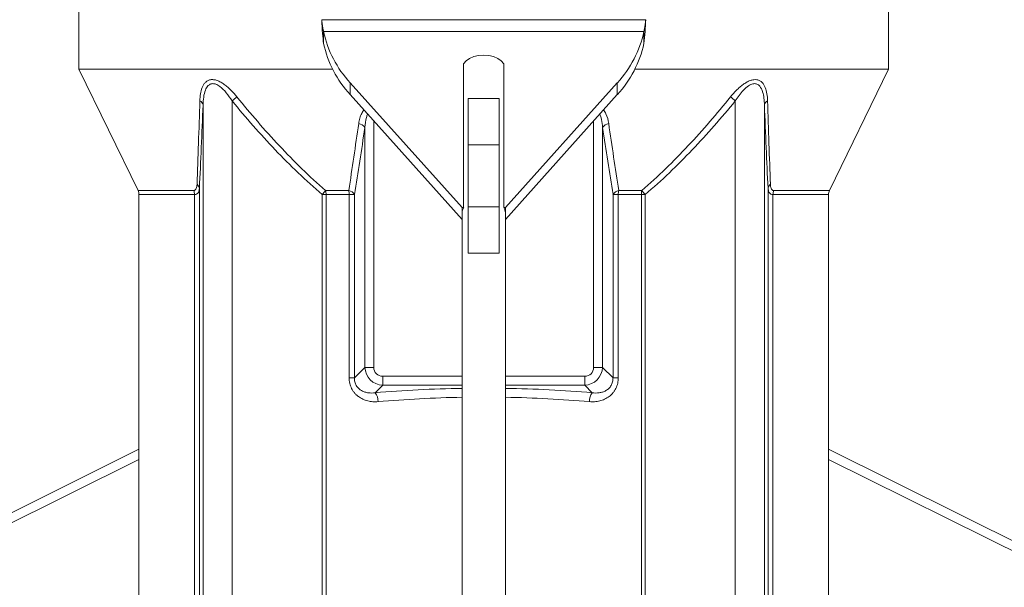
# Model space of a CAD drawing. Header units: millimetres. Extents: x 542 to 1522, y 1071 to 2490.
# Tile 6 of 14: x 881 to 1202, y 1786 to 1971. Entities that reach past the tile are written whole.
import ezdxf

# ---------------------------------------------------------------- set-up
doc = ezdxf.new("R2010")
doc.units = ezdxf.units.MM

msp = doc.modelspace()

# ---------------------------------------------------------------- linework, layer by layer
at = {"color": 7, "linetype": 'Continuous', "lineweight": 15}
for p, q in [((900.14, 1983.27), (900.14, 1955.18)), ((1163.93, 1955.18), (1163.93, 1983.27)), ((979.26, 1971.3), (1084.82, 1971.3)), ((979.86, 1967.42), (1084.22, 1967.42)), ((979.86, 1963.54), (979.86, 1967.42)), ((1084.22, 1967.42), (1084.22, 1963.54)), ((900.14, 1955.18), (919.4, 1915.69)), ((982.8, 1955.18), (900.14, 1955.18)), ((1025.5, 1910.12), (1025.5, 1956.94)), ((1038.58, 1956.94), (1038.58, 1910.12)), ((1163.93, 1955.18), (1081.28, 1955.18)), ((1144.68, 1915.69), (1163.93, 1955.18)), ((988.51, 1950.78), (1025, 1910.12)), ((988.51, 1946.9), (988.51, 1950.78)), ((1039.08, 1910.12), (1075.56, 1950.78)), ((1075.56, 1946.9), (1075.56, 1950.78)), ((950.07, 1944.84), (950.07, 1625.17)), ((988.51, 1946.9), (1025, 1906.24)), ((1027.01, 1945.63), (1037.07, 1945.63)), ((1027.01, 1930.54), (1027.01, 1945.63)), ((1037.07, 1930.54), (1037.07, 1945.63)), ((1039.08, 1906.24), (1075.56, 1946.9)), ((1114, 1625.17), (1114, 1944.84)), ((940.58, 1626.1), (940.58, 1943.56)), ((1123.5, 1943.56), (1123.5, 1626.1)), ((993.33, 1858.09), (993.33, 1936.19)), ((1070.75, 1936.19), (1070.75, 1858.09)), ((1027.01, 1930.54), (1037.07, 1930.54)), ((1027.01, 1910.42), (1027.01, 1930.54)), ((1037.07, 1910.42), (1037.07, 1930.54)), ((939.4, 1916.4), (939.4, 1609.15)), ((980.52, 1915.69), (988.07, 1915.69)), ((1076.01, 1915.69), (1083.55, 1915.69)), ((1124.67, 1609.15), (1124.67, 1916.4)), ((919.7, 1914.37), (919.7, 1647.18)), ((937.8, 1609.15), (937.8, 1914.37)), ((979.44, 1647.18), (979.44, 1914.37)), ((980.66, 1914.37), (979.44, 1914.37)), ((980.66, 1914.37), (980.66, 1647.18)), ((988.19, 1914.37), (980.66, 1914.37)), ((988.19, 1854.68), (988.19, 1914.37)), ((988.19, 1914.37), (989.92, 1914.37)), ((989.92, 1914.37), (989.92, 1854.68)), ((1074.16, 1854.68), (1074.16, 1914.37)), ((1074.16, 1914.37), (1075.89, 1914.37)), ((1075.89, 1914.37), (1075.89, 1854.68)), ((1083.41, 1914.37), (1075.89, 1914.37)), ((1083.41, 1647.18), (1083.41, 1914.37)), ((1084.63, 1914.37), (1083.41, 1914.37)), ((1084.63, 1914.37), (1084.63, 1647.18)), ((1126.27, 1914.37), (1126.27, 1609.15)), ((1144.37, 1647.18), (1144.37, 1914.37)), ((1025.5, 1910.12), (1025, 1910.12)), ((1025, 1910.12), (1025, 1908.43)), ((1027.01, 1910.42), (1037.07, 1910.42)), ((1027.01, 1895.33), (1027.01, 1910.42)), ((1037.07, 1895.33), (1037.07, 1910.42)), ((1039.08, 1910.12), (1038.58, 1910.12)), ((1039.08, 1908.43), (1039.08, 1910.12)), ((1025, 1908.43), (1025, 1483.49)), ((1039.08, 1483.49), (1039.08, 1908.43)), ((1027.01, 1895.33), (1037.07, 1895.33)), ((989.92, 1854.68), (993.33, 1858.09)), ((993.33, 1858.09), (996.23, 1858.09)), ((1067.84, 1858.09), (1070.75, 1858.09)), ((1070.75, 1858.09), (1074.16, 1854.68)), ((988.19, 1854.68), (989.92, 1854.68)), ((999.14, 1852.28), (999.14, 1855.18)), ((1064.94, 1855.18), (1064.94, 1852.28)), ((1074.16, 1854.68), (1075.89, 1854.68)), ((999.14, 1852.28), (996.7, 1849.84)), ((1067.38, 1849.84), (1064.94, 1852.28)), ((919.7, 1831.45), (557.27, 1651.22)), ((1506.81, 1651.22), (1144.37, 1831.45))]:
    msp.add_line(p, q, dxfattribs=at)
at = {"color": 8, "linetype": 'Continuous', "lineweight": 15}
for p, q in [((996.23, 1938.29), (996.23, 1858.09)), ((1067.84, 1858.09), (1067.84, 1938.29)), ((919.4, 1915.69), (937.55, 1915.69)), ((1126.53, 1915.69), (1144.68, 1915.69)), ((937.8, 1914.37), (919.7, 1914.37)), ((1144.37, 1914.37), (1126.27, 1914.37)), ((999.14, 1855.18), (1025, 1855.18)), ((1039.08, 1855.18), (1064.94, 1855.18)), ((1025, 1852.28), (999.14, 1852.28)), ((1064.94, 1852.28), (1039.08, 1852.28)), ((553.06, 1645.82), (919.7, 1828.14)), ((1144.37, 1828.14), (1511.02, 1645.82))]:
    msp.add_line(p, q, dxfattribs=at)
at = {"color": 7, "linetype": 'Continuous', "lineweight": 15, "flags": 128}
msp.add_lwpolyline([(1038.58, 1956.94), (1037.77, 1957.88), (1036.65, 1958.67), (1035.27, 1959.28), (1033.7, 1959.65), (1032.04, 1959.78), (1030.38, 1959.65), (1028.81, 1959.28), (1027.43, 1958.67), (1026.3, 1957.88), (1025.5, 1956.94)], dxfattribs=at)
at = {"color": 7, "linetype": 'Continuous', "lineweight": 15}
for centre, radius, start, end in [((1014.82, 1975.02), 35.78, 192.2676, 222.6629), ((1049.26, 1975.02), 35.78, 317.3371, 347.7324), ((1014.82, 1971.14), 35.78, 192.2676, 222.6629), ((1049.26, 1971.14), 35.78, 317.3371, 347.7324), ((938.84, 1943.26), 1.76, 9.717, 66.4422), ((908.42, 1995.32), 65.44, 309.5278, 311.3084), ((1155.65, 1995.31), 65.43, 228.6913, 230.4722), ((1125.23, 1943.26), 1.76, 113.5576, 170.2829), ((990.79, 1934.51), 3.04, 33.4383, 80.1088), ((1073.29, 1934.51), 3.04, 99.8911, 146.5617), ((916.69, 1914.37), 3.01, 0, 25.9892), ((934.31, 1914.38), 3.49, 359.8697, 22.043), ((937.57, 1916.21), 1.84, 6.0561, 55.2454), ((932.73, 1953.71), 61.07, 319.8982, 321.4969), ((974.55, 1914.39), 6.12, 359.801, 12.2483), ((987.45, 1912.86), 2.9, 31.4365, 77.6267), ((981.06, 1914.39), 7.13, 359.8169, 10.4779), ((1076.63, 1912.86), 2.9, 102.3732, 148.5636), ((1083.01, 1914.39), 7.13, 169.5221, 180.1831), ((1089.53, 1914.39), 6.12, 167.7517, 180.1986), ((1131.35, 1953.71), 61.07, 218.5031, 220.1018), ((1126.5, 1916.21), 1.84, 124.7553, 173.9432), ((1129.77, 1914.38), 3.49, 157.957, 180.1303), ((1147.38, 1914.37), 3.01, 154.0108, 180), ((1028.17, 1908.4), 3.17, 147.2357, 179.3804), ((1035.91, 1908.4), 3.17, 0.6196, 32.7644), ((992.81, 1847), 4.81, 359.1328, 36.0646), ((1071.27, 1847), 4.81, 143.9357, 180.8671)]:
    msp.add_arc(centre, radius, start, end, dxfattribs=at)
for centre, major_axis, ratio, start_param, end_param in [((999.35, 1858.3), (4.26, 4.26), 0.997754, 2.389713, 3.893472), ((999.35, 1858.3), (2.28, 2.28), 0.935113, 2.389713, 3.893472), ((1064.73, 1858.3), (-2.28, 2.28), 0.935113, 2.389713, 3.893472), ((1064.73, 1858.3), (4.26, -4.26), 0.997754, 5.531306, 7.035065)]:
    msp.add_ellipse(centre, major_axis=major_axis, ratio=ratio, start_param=start_param, end_param=end_param, dxfattribs=at)
at = {"color": 8, "linetype": 'Continuous', "lineweight": 15}
for centre, major_axis, ratio, start_param, end_param in [((1032.04, 1820.42), (115.34, 0), 0.267949, 1.631886, 1.882188), ((1032.04, 1820.42), (115.34, 0), 0.267949, 1.259404, 1.509706), ((1032.04, 1817.51), (112.34, 0), 0.275126, 1.633525, 1.882188), ((1032.04, 1817.51), (112.34, 0), 0.275126, 1.259404, 1.508068)]:
    msp.add_ellipse(centre, major_axis=major_axis, ratio=ratio, start_param=start_param, end_param=end_param, dxfattribs=at)
at = {"color": 7, "linetype": 'Continuous', "lineweight": 15}
for points, knots in [([(979.26, 1971.3), (979.26, 1971.22), (979.28, 1971.05), (979.3, 1970.8), (979.33, 1970.55), (979.35, 1970.31), (979.38, 1970.08), (979.41, 1969.85), (979.44, 1969.62), (979.47, 1969.4), (979.5, 1969.19), (979.53, 1968.99), (979.56, 1968.79), (979.6, 1968.59), (979.63, 1968.4), (979.67, 1968.22), (979.7, 1968.05), (979.74, 1967.88), (979.78, 1967.72), (979.82, 1967.57), (979.85, 1967.47), (979.86, 1967.42)], [0, 0, 0, 0, 0.05971, 0.118622, 0.176738, 0.234059, 0.290586, 0.346323, 0.401272, 0.455433, 0.50881, 0.561405, 0.61322, 0.664258, 0.714521, 0.764012, 0.812735, 0.860692, 0.907886, 0.954321, 1, 1, 1, 1]), ([(979.26, 1971.3), (979.33, 1969.68), (979.41, 1968.18), (979.61, 1965.57), (979.73, 1964.45), (979.86, 1963.54)], [0, 0, 0, 0, 0.5, 0.5, 1, 1, 1, 1]), ([(1084.22, 1967.42), (1084.23, 1967.49), (1084.27, 1967.62), (1084.31, 1967.82), (1084.36, 1968.03), (1084.41, 1968.24), (1084.45, 1968.45), (1084.49, 1968.66), (1084.53, 1968.87), (1084.56, 1969.08), (1084.6, 1969.29), (1084.63, 1969.5), (1084.66, 1969.71), (1084.69, 1969.92), (1084.71, 1970.12), (1084.73, 1970.33), (1084.76, 1970.53), (1084.78, 1970.73), (1084.79, 1970.92), (1084.81, 1971.11), (1084.82, 1971.24), (1084.82, 1971.3)], [0, 0, 0, 0, 0.061282, 0.121592, 0.180931, 0.2393, 0.296702, 0.353139, 0.408612, 0.463123, 0.516674, 0.569269, 0.620909, 0.671596, 0.721335, 0.770126, 0.817975, 0.864883, 0.910854, 0.955891, 1, 1, 1, 1]), ([(1084.22, 1963.54), (1084.38, 1964.79), (1084.51, 1966.16), (1084.71, 1968.83), (1084.78, 1970.13), (1084.82, 1971.3)], [0, 0, 0, 0, 0.5, 0.5, 1, 1, 1, 1]), ([(939.55, 1944.88), (939.57, 1945.66), (939.64, 1946.41), (939.87, 1947.85), (940.04, 1948.54), (940.42, 1949.49), (940.56, 1949.79), (940.9, 1950.36), (941.09, 1950.61), (941.43, 1950.96), (941.54, 1951.06), (941.79, 1951.26), (941.93, 1951.35), (942.34, 1951.58), (942.64, 1951.69), (943.15, 1951.78), (943.32, 1951.8), (943.67, 1951.8), (943.86, 1951.79), (944.23, 1951.75), (944.41, 1951.72), (944.8, 1951.62), (945, 1951.56), (945.58, 1951.35), (945.98, 1951.16), (946.76, 1950.72), (947.14, 1950.47), (947.89, 1949.93), (948.26, 1949.63), (948.98, 1949.01), (949.33, 1948.67), (950.36, 1947.65), (951, 1946.92), (951.62, 1946.16)], [0, 0, 0, 0, 0.125, 0.125, 0.25, 0.25, 0.3125, 0.3125, 0.375, 0.375, 0.40625, 0.40625, 0.4375, 0.4375, 0.5, 0.5, 0.53125, 0.53125, 0.5625, 0.5625, 0.59375, 0.59375, 0.625, 0.625, 0.6875, 0.6875, 0.75, 0.75, 0.8125, 0.8125, 0.875, 0.875, 1, 1, 1, 1]), ([(1112.46, 1946.16), (1113.07, 1946.92), (1113.72, 1947.64), (1114.73, 1948.66), (1115.08, 1948.99), (1115.8, 1949.62), (1116.17, 1949.92), (1116.92, 1950.46), (1117.3, 1950.71), (1117.89, 1951.04), (1118.08, 1951.15), (1118.48, 1951.33), (1118.67, 1951.41), (1119.06, 1951.55), (1119.25, 1951.61), (1119.64, 1951.71), (1119.83, 1951.75), (1120.39, 1951.82), (1120.74, 1951.81), (1121.24, 1951.72), (1121.41, 1951.68), (1121.72, 1951.57), (1121.86, 1951.51), (1122.14, 1951.35), (1122.27, 1951.27), (1122.52, 1951.07), (1122.64, 1950.97), (1123.2, 1950.4), (1123.52, 1949.83), (1124.03, 1948.55), (1124.2, 1947.86), (1124.44, 1946.42), (1124.5, 1945.66), (1124.53, 1944.88)], [0, 0, 0, 0, 0.125, 0.125, 0.1875, 0.1875, 0.25, 0.25, 0.3125, 0.3125, 0.34375, 0.34375, 0.375, 0.375, 0.40625, 0.40625, 0.4375, 0.4375, 0.5, 0.5, 0.53125, 0.53125, 0.5625, 0.5625, 0.59375, 0.59375, 0.625, 0.625, 0.75, 0.75, 0.875, 0.875, 1, 1, 1, 1]), ([(950.07, 1944.84), (949.45, 1945.76), (948.27, 1947.51), (946.42, 1949.41), (944.86, 1950.34), (943.93, 1950.51), (943.13, 1950.43), (942.6, 1950.15), (941.89, 1949.47), (941.23, 1948.23), (940.72, 1946.11), (940.63, 1944.41), (940.58, 1943.56)], [0, 0, 0, 0, 0.166256, 0.314839, 0.399118, 0.465651, 0.490514, 0.567581, 0.594552, 0.703749, 0.85153, 1, 1, 1, 1]), ([(1123.5, 1943.56), (1123.46, 1944.3), (1123.38, 1945.79), (1122.95, 1947.91), (1122.21, 1949.56), (1121.13, 1950.41), (1120.3, 1950.52), (1119.38, 1950.36), (1118.17, 1949.78), (1116.64, 1948.4), (1115.22, 1946.68), (1114.41, 1945.45), (1114, 1944.84)], [0, 0, 0, 0, 0.129569, 0.258812, 0.400142, 0.483588, 0.55524, 0.572825, 0.663532, 0.780902, 0.890316, 1, 1, 1, 1]), ([(938.62, 1917.72), (938.79, 1922.04), (938.95, 1926.49), (939.25, 1935.57), (939.4, 1940.19), (939.55, 1944.88)], [0, 0, 0, 0, 0.5, 0.5, 1, 1, 1, 1]), ([(979.44, 1914.37), (976.73, 1916.65), (974.11, 1919.02), (969, 1923.9), (966.52, 1926.4), (959.23, 1934.07), (954.58, 1939.39), (950.07, 1944.84)], [0, 0, 0, 0, 0.25, 0.25, 0.5, 0.5, 1, 1, 1, 1]), ([(951.62, 1946.16), (953.84, 1943.44), (956.09, 1940.76), (960.68, 1935.46), (963.02, 1932.85), (967.81, 1927.74), (970.26, 1925.23), (975.29, 1920.35), (977.86, 1917.97), (980.52, 1915.69)], [0, 0, 0, 0, 0.25, 0.25, 0.5, 0.5, 0.75, 0.75, 1, 1, 1, 1]), ([(1083.55, 1915.69), (1086.21, 1917.97), (1088.8, 1920.35), (1093.82, 1925.23), (1096.27, 1927.74), (1101.05, 1932.85), (1103.39, 1935.46), (1107.99, 1940.76), (1110.24, 1943.44), (1112.46, 1946.16)], [0, 0, 0, 0, 0.25, 0.25, 0.5, 0.5, 0.75, 0.75, 1, 1, 1, 1]), ([(1114, 1944.84), (1109.5, 1939.39), (1104.85, 1934.07), (1097.56, 1926.4), (1095.07, 1923.9), (1089.97, 1919.02), (1087.34, 1916.65), (1084.63, 1914.37)], [0, 0, 0, 0, 0.5, 0.5, 0.75, 0.75, 1, 1, 1, 1]), ([(1124.53, 1944.88), (1124.68, 1940.19), (1124.82, 1935.57), (1125.13, 1926.49), (1125.29, 1922.04), (1125.45, 1917.72)], [0, 0, 0, 0, 0.5, 0.5, 1, 1, 1, 1]), ([(940.58, 1943.56), (940.39, 1938.9), (940.02, 1929.57), (939.61, 1920.79), (939.4, 1916.4)], [0, 0, 0, 0, 0.4994429, 1, 1, 1, 1]), ([(1124.67, 1916.4), (1124.47, 1920.78), (1124.06, 1929.55), (1123.68, 1938.89), (1123.5, 1943.56)], [0, 0, 0, 0, 0.4993, 1, 1, 1, 1]), ([(937.55, 1915.69), (937.74, 1915.69), (937.91, 1915.75), (938.18, 1915.98), (938.29, 1916.14), (938.45, 1916.52), (938.51, 1916.74), (938.59, 1917.21), (938.61, 1917.46), (938.62, 1917.72)], [0, 0, 0, 0, 0.25, 0.25, 0.5, 0.5, 0.75, 0.75, 1, 1, 1, 1]), ([(939.4, 1916.4), (939.35, 1916.02), (939.24, 1915.23), (938.69, 1914.5), (938.06, 1914.41), (937.8, 1914.37)], [0, 0, 0, 0, 0.3494237, 0.727947, 1, 1, 1, 1]), ([(1126.27, 1914.37), (1126.02, 1914.4), (1125.45, 1914.48), (1124.86, 1915.17), (1124.74, 1915.96), (1124.67, 1916.4)], [0, 0, 0, 0, 0.268402, 0.58701, 1, 1, 1, 1]), ([(1125.45, 1917.72), (1125.46, 1917.46), (1125.49, 1917.21), (1125.55, 1916.86), (1125.57, 1916.74), (1125.63, 1916.53), (1125.67, 1916.42), (1125.79, 1916.14), (1125.89, 1915.98), (1126.17, 1915.75), (1126.33, 1915.69), (1126.53, 1915.69)], [0, 0, 0, 0, 0.25, 0.25, 0.375, 0.375, 0.5, 0.5, 0.75, 0.75, 1, 1, 1, 1]), ([(997.62, 1846.93), (997.05, 1846.88), (996.49, 1846.87), (995.36, 1846.95), (994.81, 1847.04), (993.71, 1847.31), (993.17, 1847.5), (992.14, 1847.97), (991.65, 1848.26), (990.97, 1848.77), (990.74, 1848.96), (990.32, 1849.35), (990.13, 1849.56), (989.75, 1849.99), (989.58, 1850.23), (989.26, 1850.72), (989.11, 1850.97), (988.72, 1851.76), (988.52, 1852.31), (988.32, 1853.19), (988.27, 1853.49), (988.2, 1854.08), (988.19, 1854.38), (988.19, 1854.68)], [0, 0, 0, 0, 0.125, 0.125, 0.25, 0.25, 0.375, 0.375, 0.5, 0.5, 0.5625, 0.5625, 0.625, 0.625, 0.6875, 0.6875, 0.75, 0.75, 0.875, 0.875, 0.9375, 0.9375, 1, 1, 1, 1]), ([(989.92, 1854.68), (989.91, 1854.47), (989.92, 1854.25), (989.96, 1853.81), (990, 1853.59), (990.15, 1852.95), (990.31, 1852.56), (990.63, 1852), (990.76, 1851.83), (991.02, 1851.5), (991.15, 1851.36), (991.59, 1850.94), (991.92, 1850.71), (992.6, 1850.32), (992.96, 1850.18), (993.5, 1850), (993.69, 1849.95), (994.06, 1849.87), (994.25, 1849.84), (995.19, 1849.71), (995.94, 1849.73), (996.7, 1849.84)], [0, 0, 0, 0, 0.0625, 0.0625, 0.125, 0.125, 0.25, 0.25, 0.3125, 0.3125, 0.375, 0.375, 0.5, 0.5, 0.625, 0.625, 0.6875, 0.6875, 0.75, 0.75, 1, 1, 1, 1]), ([(1075.89, 1854.68), (1075.89, 1854.08), (1075.83, 1853.49), (1075.63, 1852.62), (1075.55, 1852.33), (1075.35, 1851.77), (1075.23, 1851.5), (1074.97, 1850.98), (1074.83, 1850.73), (1074.51, 1850.24), (1074.33, 1850), (1073.77, 1849.34), (1073.35, 1848.95), (1072.43, 1848.26), (1071.94, 1847.98), (1070.92, 1847.5), (1070.38, 1847.31), (1069.29, 1847.04), (1068.73, 1846.96), (1067.6, 1846.87), (1067.03, 1846.88), (1066.46, 1846.93)], [0, 0, 0, 0, 0.125, 0.125, 0.1875, 0.1875, 0.25, 0.25, 0.3125, 0.3125, 0.375, 0.375, 0.5, 0.5, 0.625, 0.625, 0.75, 0.75, 0.875, 0.875, 1, 1, 1, 1]), ([(1067.38, 1849.84), (1068.14, 1849.73), (1068.9, 1849.71), (1070.03, 1849.87), (1070.4, 1849.95), (1071.13, 1850.18), (1071.49, 1850.33), (1072, 1850.62), (1072.16, 1850.72), (1072.48, 1850.96), (1072.64, 1851.08), (1073.08, 1851.5), (1073.34, 1851.83), (1073.66, 1852.37), (1073.75, 1852.56), (1073.91, 1852.97), (1073.98, 1853.18), (1074.08, 1853.6), (1074.12, 1853.81), (1074.16, 1854.25), (1074.16, 1854.47), (1074.16, 1854.68)], [0, 0, 0, 0, 0.25, 0.25, 0.375, 0.375, 0.5, 0.5, 0.5625, 0.5625, 0.625, 0.625, 0.75, 0.75, 0.8125, 0.8125, 0.875, 0.875, 0.9375, 0.9375, 1, 1, 1, 1])]:
    msp.add_open_spline(points, degree=3, knots=knots, dxfattribs=at)
at = {"color": 8, "linetype": 'Continuous', "lineweight": 15}
for points, knots in [([(991.31, 1937.5), (991.42, 1938.08), (991.62, 1939.22), (992.15, 1940.73), (992.73, 1941.55), (992.99, 1941.91)], [0, 0, 0, 0, 0.361344, 0.721847, 1, 1, 1, 1]), ([(1071.05, 1941.87), (1071.35, 1941.49), (1072.3, 1940.22), (1072.57, 1938.62), (1072.76, 1937.5)], [0, 0, 0, 0, 0.3050765, 1, 1, 1, 1]), ([(993.33, 1936.19), (993.42, 1937.31), (993.56, 1938.82), (994.05, 1940.22), (994.18, 1940.58)], [0, 0, 0, 0, 0.7418458, 1, 1, 1, 1]), ([(1069.87, 1940.55), (1070.02, 1940.16), (1070.47, 1938.99), (1070.64, 1937.48), (1070.73, 1936.41), (1070.75, 1936.19)], [0, 0, 0, 0, 0.283768, 0.851359, 1, 1, 1, 1])]:
    msp.add_open_spline(points, degree=3, knots=knots, dxfattribs=at)
at = {"color": 7, "linetype": 'Continuous', "lineweight": 15}
for points in [[(988.07, 1915.69), (989.17, 1922.91), (990.25, 1930.19), (991.31, 1937.5)], [(993.33, 1936.19), (992.21, 1928.87), (991.08, 1921.59), (989.92, 1914.37)], [(1074.16, 1914.37), (1073, 1921.59), (1071.87, 1928.87), (1070.75, 1936.19)], [(1072.76, 1937.5), (1073.83, 1930.19), (1074.91, 1922.91), (1076.01, 1915.69)]]:
    msp.add_open_spline(points, degree=3, dxfattribs=at)

doc.saveas('drawing.dxf')
